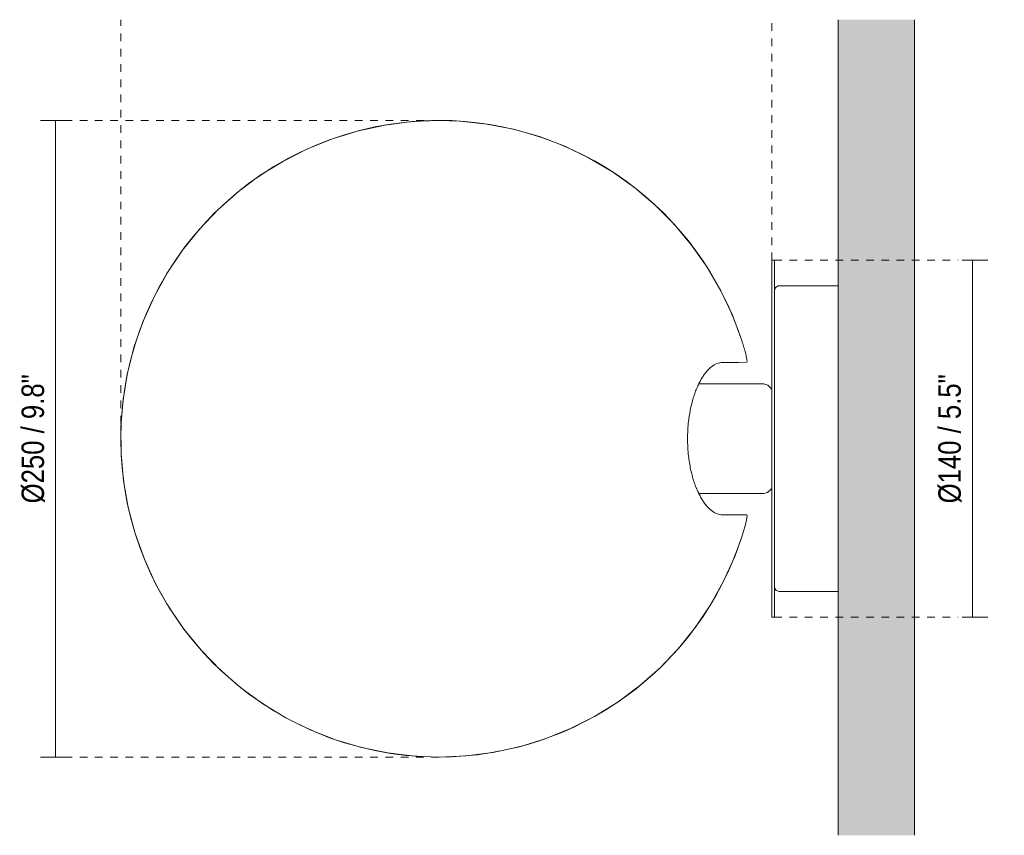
# Model space of a CAD drawing. Header units: millimetres. Extents: x -6751 to -4994, y -1320 to 6739.
# Tile 3 of 3: x -6353 to -5967, y 6419 to 6739. Entities that reach past the tile are written whole.
import ezdxf

# ---------------------------------------------------------------- set-up
doc = ezdxf.new("R2010")
doc.units = ezdxf.units.MM
doc.linetypes.add('Dash', pattern=[6, 3, -3])
for name, color, linetype, lineweight in [('Cotas', 7, 'Continuous', 9), ('Cotas-4', 7, 'Continuous', 9), ('Luminarias', 7, 'Continuous', 20), ('Muros', 7, 'Continuous', 9)]:
    doc.layers.add(name, color=color, linetype=linetype, lineweight=lineweight)
doc.layers.add('Lighthing Fixture Dim Grey Dash', color=7, linetype='Dash', lineweight=9, true_color=0xd2d2d2)
doc.styles.add('Arial Narrow', font='ARIALN.TTF', dxfattribs={"height": 8.8})
doc.dimstyles.new('FARO_-_2_2mm_Arial_Narrow_mm_Inch_Left', dxfattribs={"dimscale": 304.8, "dimtxt": 9.006193, "dimasz": 0, "dimexe": 0.019685, "dimexo": 0.0625, "dimgap": 0.006562, "dimtad": 1, "dimdec": 0, "dimzin": 0, "dimdsep": 46, "dimtxsty": 'Arial Narrow', "dimblk1": 'NONE', "dimblk2": 'NONE', "dimsah": 1, "dimcen": 0.09, "dimadec": 0, "dimazin": 0, "dimtfac": 1, "dimtdec": 4, "dimtix": 1, "dimtmove": 0, "dimatfit": 3, "dimfxl": 0.013123, "dimfxlon": 1, "dimtvp": 1, "dimtolj": 1, "dimtzin": 0, "dimarcsym": 2})

# ---------------------------------------------------------------- blocks, each defined once
blk = doc.blocks.new('20032-122 - 20031-122 DOMINICA Beige wall lamp-560303-Planta_PDF')
at = {"layer": 'Luminarias'}
for p, q in [((-3273.96, 6644.5), (-3274.96, 6644.5)), ((-3274.96, 6504.5), (-3274.96, 6644.5)), ((-3273.96, 6504.5), (-3273.96, 6644.5)), ((-3248.96, 6634.5), (-3272.04, 6634.5)), ((-3278.05, 6595.99), (-3303.61, 6595.99)), ((-3303.61, 6553), (-3278.05, 6553)), ((-3272.04, 6514.49), (-3248.96, 6514.49)), ((-3274.96, 6504.5), (-3273.96, 6504.5))]:
    blk.add_line(p, q, dxfattribs=at)
at = {"layer": 'Luminarias', "flags": 128}
for points in [[(-3405.55, 6699.4), (-3416.17, 6698.94), (-3426.72, 6697.59), (-3437.11, 6695.34), (-3447.28, 6692.22), (-3457.14, 6688.25), (-3466.62, 6683.45), (-3475.67, 6677.86), (-3484.21, 6671.52), (-3492.17, 6664.48), (-3499.51, 6656.78), (-3506.17, 6648.49), (-3512.1, 6639.67), (-3517.26, 6630.37), (-3521.6, 6620.67), (-3525.11, 6610.63), (-3527.75, 6600.33), (-3529.5, 6589.85), (-3530.36, 6579.25), (-3530.31, 6568.62), (-3529.36, 6558.03), (-3527.51, 6547.56), (-3524.78, 6537.28), (-3521.18, 6527.27), (-3516.75, 6517.61), (-3511.51, 6508.36), (-3505.5, 6499.59), (-3498.76, 6491.36), (-3491.36, 6483.73), (-3483.33, 6476.77), (-3474.73, 6470.5), (-3465.64, 6465), (-3456.11, 6460.28), (-3446.21, 6456.4), (-3436.02, 6453.37), (-3425.61, 6451.22), (-3415.05, 6449.96), (-3405.55, 6449.6)], [(-3286.73, 6612.98), (-3290.43, 6622.94), (-3294.97, 6632.56), (-3300.31, 6641.75), (-3306.41, 6650.46), (-3313.23, 6658.62), (-3320.72, 6666.17), (-3328.82, 6673.05), (-3337.48, 6679.22), (-3346.64, 6684.63), (-3356.22, 6689.24), (-3366.15, 6693.02), (-3376.38, 6695.94), (-3386.81, 6697.98), (-3397.38, 6699.13), (-3405.55, 6699.4)], [(-3273.92, 6632.7), (-3273.52, 6633.79), (-3272.42, 6634.46), (-3272.04, 6634.5)], [(-3294.25, 6604.4), (-3287.92, 6604.4), (-3284.72, 6604.5)], [(-3278.05, 6595.99), (-3276.46, 6595.55), (-3275.32, 6594.35), (-3275.21, 6593.9)], [(-3275.26, 6554.99), (-3275.4, 6554.5), (-3276.6, 6553.36), (-3278.05, 6553)], [(-3286.73, 6536.01), (-3286.03, 6538.24), (-3285.44, 6540.28), (-3284.99, 6542.03), (-3284.71, 6543.37), (-3284.62, 6544.21), (-3284.7, 6544.6)], [(-3405.55, 6449.6), (-3394.93, 6450.05), (-3384.38, 6451.4), (-3373.99, 6453.65), (-3363.83, 6456.77), (-3353.97, 6460.75), (-3344.48, 6465.55), (-3335.43, 6471.13), (-3326.9, 6477.47), (-3318.93, 6484.51), (-3311.59, 6492.21), (-3304.93, 6500.5), (-3299, 6509.32), (-3293.85, 6518.62), (-3289.5, 6528.32), (-3286.73, 6536.01)], [(-3272.04, 6514.49), (-3273.26, 6514.93), (-3273.92, 6516.04), (-3273.95, 6516.29)]]:
    blk.add_lwpolyline(points, dxfattribs=at)
at = {"layer": 'Luminarias'}
for start, end in [(90, 270), (17.9453, 90), (270, 342.0547)]:
    blk.add_arc((-3405.55, 6574.5), 124.9, start, end, dxfattribs=at)
for points, knots in [([(-3284.72, 6604.5), (-3284.59, 6604.5), (-3284.58, 6605.28), (-3285.22, 6607.98), (-3286.02, 6610.73), (-3286.48, 6612.22), (-3286.73, 6612.98)], [-1, -1, -1, -1, -0.666667, -0.333333, -0.166667, 0, 0, 0, 0]), ([(-3294.25, 6544.6), (-3295, 6544.6), (-3296.47, 6544.87), (-3298.6, 6546.13), (-3300.36, 6547.86), (-3301.72, 6549.64), (-3302.67, 6551.16), (-3303.57, 6552.87), (-3304.44, 6554.75), (-3305.24, 6556.79), (-3305.94, 6558.99), (-3306.54, 6561.34), (-3307.25, 6564.65), (-3307.87, 6569.02), (-3308.09, 6574.5), (-3307.87, 6579.98), (-3307.25, 6584.35), (-3306.54, 6587.65), (-3305.94, 6590), (-3305.24, 6592.2), (-3304.44, 6594.25), (-3303.57, 6596.13), (-3302.67, 6597.84), (-3301.72, 6599.36), (-3300.7, 6600.69), (-3299.65, 6601.82), (-3298.25, 6603.07), (-3296.47, 6604.12), (-3295, 6604.4), (-3294.25, 6604.4)], [-1, -1, -1, -1, -0.944444, -0.888889, -0.833333, -0.805556, -0.777778, -0.75, -0.722222, -0.694444, -0.666667, -0.638889, -0.611111, -0.555556, -0.5, -0.444444, -0.388889, -0.361111, -0.333333, -0.305556, -0.277778, -0.25, -0.222222, -0.194444, -0.166667, -0.138889, -0.111111, -0.055556, 0, 0, 0, 0])]:
    blk.add_open_spline(points, degree=3, knots=knots, dxfattribs=at)
blk.add_open_spline([(-3284.7, 6544.6), (-3285.25, 6544.6), (-3287.4, 6544.6), (-3291.62, 6544.6), (-3294.25, 6544.6)], degree=3, dxfattribs=at)
blk = doc.blocks.new('DIMBLOCK1-Planta_PDF')
at = {"layer": 'Cotas-4', "color": 251, "true_color": 0x5b5b5b}
for p, q in [((-5979.24, 6644.5), (-5983.24, 6644.5)), ((-5979.24, 6504.5), (-5979.24, 6644.5)), ((-5979.24, 6644.5), (-5973.24, 6644.5)), ((-5979.24, 6504.5), (-5983.24, 6504.5)), ((-5979.24, 6504.5), (-5973.24, 6504.5))]:
    blk.add_line(p, q, dxfattribs=at)
at = {"layer": 'Cotas-4', "color": 0, "insert": (-5992.61, 6549.12), "char_height": 8.8, "width": 60.899, "attachment_point": 1, "rotation": 90, "line_spacing_factor": 0.974696, "style": 'Arial Narrow'}
blk.add_mtext('Ø140 / 5.5"', dxfattribs=at)
blk = doc.blocks.new('_None')
blk = doc.blocks.new('DIMBLOCK2-Planta_PDF')
at = {"layer": 'Cotas-4', "color": 251, "true_color": 0x5b5b5b}
for p, q in [((-6339.01, 6699.4), (-6345.01, 6699.4)), ((-6339.01, 6699.4), (-6339.01, 6449.6)), ((-6339.01, 6699.4), (-6335.01, 6699.4)), ((-6339.01, 6449.6), (-6345.01, 6449.6)), ((-6339.01, 6449.6), (-6335.01, 6449.6))]:
    blk.add_line(p, q, dxfattribs=at)
at = {"layer": 'Cotas-4', "color": 0, "insert": (-6352.38, 6549.12), "char_height": 8.8, "width": 60.899, "attachment_point": 1, "rotation": 90, "line_spacing_factor": 0.974696, "style": 'Arial Narrow'}
blk.add_mtext('Ø250 / 9.8"', dxfattribs=at)

msp = doc.modelspace()

# ---------------------------------------------------------------- hatches: boundary and pattern name
at = {"layer": 'Muros', "true_color": 0xf7f7f7}
msp.add_hatch(color=7, dxfattribs=at).paths.add_polyline_path([(-6001.98, 6418.87), (-6001.98, 6738.91), (-6031.98, 6738.91), (-6031.98, 6418.87)])

# ---------------------------------------------------------------- linework, layer by layer
at = {"layer": 'Lighthing Fixture Dim Grey Dash'}
for p, q in [((-6313.47, 6574.5), (-6313.47, 6738.91)), ((-6057.98, 6644.5), (-6057.98, 6738.91)), ((-6188.57, 6699.4), (-6338.57, 6699.4)), ((-6056.98, 6644.5), (-5984.81, 6644.5)), ((-6056.98, 6504.5), (-5984.81, 6504.5)), ((-6188.57, 6449.6), (-6338.57, 6449.6))]:
    msp.add_line(p, q, dxfattribs=at)
at = {"layer": 'Muros', "color": 253, "true_color": 0xaaaaaa}
for p, q in [((-6031.98, 6418.87), (-6031.98, 6738.91)), ((-6001.98, 6738.91), (-6001.98, 6418.87))]:
    msp.add_line(p, q, dxfattribs=at)

# ---------------------------------------------------------------- block references
at = {"layer": 'Luminarias'}
msp.add_blockref('20032-122 - 20031-122 DOMINICA Beige wall lamp-560303-Planta_PDF', (-2783.02, 0), dxfattribs=at)

# ---------------------------------------------------------------- dimensions: what is measured, and where the dimension line sits
at = {"layer": 'Cotas', "color": 251, "true_color": 0x5b5b5b}
for base, p1, p2, text, override, picture, middle in [((-6339.01, 6449.6), (-6335.01, 6699.4), (-6335.01, 6449.6), 'Ø250 / 9.8"', {"dimpost": '<>', "dimfxl": 249.8}, 'DIMBLOCK2-Planta_PDF', (-6345.75, 6574.5)), ((-5979.24, 6644.5), (-5983.24, 6504.5), (-5983.24, 6644.5), 'Ø140 / 5.5"', {"dimpost": '<>', "dimfxl": 140}, 'DIMBLOCK1-Planta_PDF', (-5985.98, 6574.5))]:
    dim = msp.add_linear_dim(base=base, p1=p1, p2=p2, angle=90, text=text, dimstyle='FARO_-_2_2mm_Arial_Narrow_mm_Inch_Left', override=override, dxfattribs=at)
    dim.commit()
    dim.dimension.update_dxf_attribs({"geometry": picture, "text_midpoint": middle})

doc.saveas('drawing.dxf')
